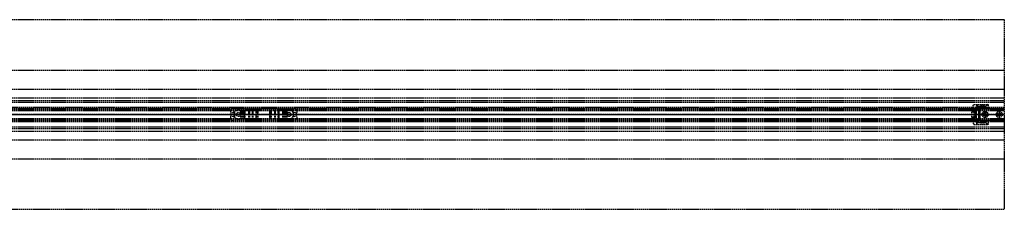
# Model space of a CAD drawing. Header units: millimetres. Extents: x 0 to 2050, y -94 to 94.
# Tile 13 of 13: x 1076 to 2050, y -94 to 94. Entities that reach past the tile are written whole.
import ezdxf

# ---------------------------------------------------------------- set-up
doc = ezdxf.new("R2010")
doc.units = ezdxf.units.MM
doc.header["$LTSCALE"] = 10
doc.linetypes.add('ALLCAD_Strich', pattern=[0.2, 0.15, -0.05])
doc.layers.add('BESCH_KONT_sich_schn_ansi_2d', color=40, linetype='Continuous')
doc.layers.add('BESCH_KONT_sich_schn_grun_2d', color=10, linetype='Continuous')

msp = doc.modelspace()

# ---------------------------------------------------------------- linework, layer by layer
at = {"layer": 'BESCH_KONT_sich_schn_ansi_2d', "linetype": 'ALLCAD_Strich'}
for p, q in [((0, 0, 2368), (2050, 0, 2368)), ((2050, 0, 2418), (0, 0, 2418)), ((0, 0, 2337), (2050, 0, 2337)), ((2050, 0, 2338.5), (0, 0, 2338.5)), ((0, 0, 2365.5), (2050, 0, 2365.5)), ((0, 0, 2339.5), (2050, 0, 2339.5)), ((0, 0, 2363.5), (2050, 0, 2363.5)), ((0, 0, 2363), (2050, 0, 2363)), ((2050, 0), (995, 0)), ((995, 0, 2335), (2050, 0, 2335)), ((1284, 0, 2365), (1284, 0, 2363)), ((1286, 0, 2365), (1284, 0, 2365)), ((1284.6, 0, 2365), (1284.6, 0, 2363)), ((1348, 0, 2363), (1286, 0, 2363)), ((1286, 0, 2365), (1286, 0, 2363)), ((1286, 0, 2365), (1348, 0, 2365)), ((1287.14, 0, 2365), (1287.14, 0, 2363)), ((1287.5, 0, 2365), (1287.5, 0, 2363)), ((1287.98, 0, 2360), (1287.5, 0, 2363)), ((1292, 0, 2360), (1287.98, 0, 2360)), ((1290, 0, 2365), (1290, 0, 2360)), ((1292, 0, 2360), (1294.01, 0, 2360)), ((1292, 0, 2363), (1292, 0, 2360)), ((1294, 0, 2365), (1294, 0, 2360)), ((1295.01, 0, 2359.73), (1296.16, 0, 2359.07)), ((1297.16, 0, 2358.8), (1298.43, 0, 2358.8)), ((1298.43, 0, 2358.8), (1297.8, 0, 2356.2)), ((1297.8, 0, 2356.2), (1297.8, 0, 2355.2)), ((1301.96, 0, 2355), (1297.84, 0, 2355)), ((1302, 0, 2355.2), (1302, 0, 2357.4)), ((1303, 0, 2358.4), (1305.61, 0, 2358.4)), ((1306.29, 0, 2358.14), (1309.69, 0, 2355)), ((1310.62, 0, 2355), (1309.69, 0, 2355)), ((1310.8, 0, 2355.5), (1310.8, 0, 2359.5)), ((1311.3, 0, 2360), (1322.7, 0, 2360)), ((1323.2, 0, 2359.5), (1323.2, 0, 2355.5)), ((1324.31, 0, 2355), (1323.38, 0, 2355)), ((1324.31, 0, 2355), (1327.71, 0, 2358.14)), ((1328.39, 0, 2358.4), (1331, 0, 2358.4)), ((1331.99, 0, 2357.39), (1332, 0, 2357.39)), ((1332, 0, 2357.39), (1331.99, 0, 2357.39)), ((1332, 0, 2357.4), (1331.99, 0, 2357.4)), ((1332, 0, 2357.39), (1331.99, 0, 2357.39)), ((1332, 0, 2357.4), (1331.99, 0, 2357.4)), ((1332, 0, 2357.4), (1331.99, 0, 2357.4)), ((1332, 0, 2357.4), (1331.99, 0, 2357.4)), ((1332, 0, 2357.39), (1331.99, 0, 2357.39)), ((1332, 0, 2357.39), (1331.99, 0, 2357.39)), ((1331.99, 0, 2357.39), (1331.99, 0, 2357.39)), ((1331.99, 0, 2357.4), (1331.99, 0, 2357.39)), ((1331.99, 0, 2357.4), (1331.99, 0, 2357.4)), ((1332, 0, 2357.39), (1331.99, 0, 2357.39)), ((1332, 0, 2357.4), (1331.99, 0, 2357.4)), ((1332, 0, 2357.4), (1331.99, 0, 2357.4)), ((1332, 0, 2357.4), (1331.99, 0, 2357.4)), ((1332, 0, 2357.39), (1331.99, 0, 2357.39)), ((1332, 0, 2357.39), (1331.99, 0, 2357.39)), ((1332, 0, 2357.4), (1332, 0, 2355.2)), ((1336.16, 0, 2355), (1332.04, 0, 2355)), ((1336.2, 0, 2356.2), (1335.57, 0, 2358.8)), ((1335.57, 0, 2358.8), (1336.84, 0, 2358.8)), ((1336.2, 0, 2355.2), (1336.2, 0, 2356.2)), ((1337.84, 0, 2359.07), (1338.99, 0, 2359.73)), ((1339.99, 0, 2360), (1342, 0, 2360)), ((1340, 0, 2365), (1340, 0, 2360)), ((1346.02, 0, 2360), (1342, 0, 2360)), ((1342, 0, 2363), (1342, 0, 2360)), ((1344, 0, 2365), (1344, 0, 2360)), ((1346.5, 0, 2363), (1346.02, 0, 2360)), ((1346.5, 0, 2365), (1346.5, 0, 2363)), ((1346.86, 0, 2365), (1346.86, 0, 2363)), ((1348, 0, 2365), (1348, 0, 2363)), ((1350, 0, 2365), (1348, 0, 2365)), ((1349.4, 0, 2365), (1349.4, 0, 2363)), ((1350, 0, 2365), (1350, 0, 2363)), ((2018, 0, 2345.59), (2018, 0, 2360.01)), ((2018, 0, 2360.5), (2018, 0, 2360.01)), ((2018, 0, 2345.59), (2018, 0, 2345.1)), ((2020, 0, 2349.2), (2018, 0, 2345.59)), ((2018, 0, 2345.1), (2020, 0, 2345.1)), ((2020, 0, 2360.5), (2018, 0, 2360.5)), ((2018, 0, 2360.01), (2020, 0, 2356.4)), ((2020, 0, 2342.38), (2018, 0, 2342.38)), ((2018, 0, 2344.8), (2020, 0, 2344.8)), ((2018, 0, 2342.38), (2018, 0, 2344.8)), ((2018, 0, 2345.1), (2018, 0, 2344.8)), ((2018, 0, 2345.53), (2020, 0, 2345.53)), ((2018, 0, 2359.5), (2020, 0, 2359.5)), ((2018, 0, 2342.1), (2018, 0, 2342.38)), ((2018, 0, 2342.1), (2020, 0, 2342.1)), ((2018, 0, 2360.5), (2018, 0, 2363.5)), ((2022.5, 0, 2363.3), (2020, 0, 2363.3)), ((2020, 0, 2342.3), (2022.5, 0, 2342.3)), ((2020, 0, 2345.1), (2020, 0, 2342.3)), ((2033.59, 0, 2349.2), (2020, 0, 2349.2)), ((2020, 0, 2361.54), (2020, 0, 2360.5)), ((2020, 0, 2360.5), (2020, 0, 2356.4)), ((2020, 0, 2349.2), (2020, 0, 2345.1)), ((2020, 0, 2356.4), (2020, 0, 2349.2)), ((2020, 0, 2356.4), (2033.59, 0, 2356.4)), ((2022.5, 0, 2344.55), (2020, 0, 2344.55)), ((2022.5, 0, 2348.05), (2020, 0, 2348.05)), ((2022.5, 0, 2357.55), (2020, 0, 2357.55)), ((2022.5, 0, 2361.05), (2020, 0, 2361.05)), ((2020.01, 0, 2363.5), (2020, 0, 2363.5)), ((2020, 0, 2363.5), (2020.01, 0, 2363.5)), ((2020, 0, 2363.49), (2020.01, 0, 2363.49)), ((2020, 0, 2363.5), (2020.01, 0, 2363.5)), ((2020, 0, 2363.5), (2020.01, 0, 2363.5)), ((2020, 0, 2363.49), (2020.01, 0, 2363.49)), ((2020, 0, 2363.5), (2020.01, 0, 2363.5)), ((2020, 0, 2363.5), (2020.01, 0, 2363.5)), ((2020, 0, 2363.5), (2020.01, 0, 2363.5)), ((2020, 0, 2361.54), (2020, 0, 2363.5)), ((2020, 0, 2342.3), (2020, 0, 2342.1)), ((2020, 0, 2363.5), (2020.01, 0, 2363.5)), ((2020, 0, 2363.49), (2020.01, 0, 2363.49)), ((2020, 0, 2363.49), (2020.01, 0, 2363.49)), ((2020, 0, 2363.49), (2020.01, 0, 2363.49)), ((2020, 0, 2363.5), (2020.01, 0, 2363.5)), ((2020, 0, 2362.5), (2021, 0, 2362.5)), ((2020, 0, 2356.5), (2021, 0, 2356.5)), ((2020, 0, 2349.5), (2021, 0, 2349.5)), ((2020, 0, 2343.5), (2021, 0, 2343.5)), ((2020.01, 0, 2363.5), (2020.01, 0, 2363.5)), ((2020.01, 0, 2363.49), (2020.01, 0, 2363.5)), ((2020.01, 0, 2363.49), (2020.01, 0, 2363.49)), ((2020.1, 0, 2365.5), (2020.1, 0, 2363.5)), ((2021, 0, 2356.5), (2021, 0, 2362.5)), ((2021, 0, 2343.5), (2021, 0, 2349.5)), ((2021.1, 0, 2363.5), (2021.1, 0, 2365.5)), ((2022.5, 0, 2355.1), (2024.5, 0, 2355.1)), ((2022.5, 0, 2347.2), (2031.39, 0, 2347.2)), ((2031.39, 0, 2358.4), (2022.5, 0, 2358.4)), ((2022.5, 0, 2342.3), (2022.5, 0, 2347.2)), ((2022.5, 0, 2358.4), (2022.5, 0, 2354.1)), ((2022.5, 0, 2351.5), (2022.5, 0, 2347.2)), ((2022.5, 0, 2358.4), (2022.5, 0, 2363.3)), ((2022.5, 0, 2351.5), (2022.5, 0, 2354.1)), ((2026.74, 0, 2351), (2023, 0, 2351)), ((2023, 0, 2354.6), (2026.74, 0, 2354.6)), ((2024.5, 0, 2355.1), (2024.5, 0, 2349.2)), ((2024.5, 0, 2349.2), (2026, 0, 2349.2)), ((2026, 0, 2356.4), (2026, 0, 2349.2)), ((2028.7, 0, 2351.88), (2027.2, 0, 2351.11)), ((2027.2, 0, 2354.49), (2028.7, 0, 2353.72)), ((2034, 0, 2361), (2028, 0, 2361)), ((2034, 0, 2360.5), (2028, 0, 2360.5)), ((2028, 0, 2360.5), (2028, 0, 2361)), ((2029.25, 0, 2362), (2028, 0, 2361)), ((2029.25, 0, 2365.5), (2029.25, 0, 2363.5)), ((2032.75, 0, 2362), (2029.25, 0, 2362)), ((2029.25, 0, 2362), (2029.25, 0, 2365.5)), ((2034, 0, 2351.04), (2029.71, 0, 2352.01)), ((2029.71, 0, 2353.59), (2034, 0, 2354.56)), ((2033.59, 0, 2356.4), (2031.39, 0, 2358.4)), ((2031.39, 0, 2347.2), (2033.59, 0, 2349.2)), ((2032.75, 0, 2365.5), (2032.75, 0, 2363.5)), ((2032.75, 0, 2362), (2034, 0, 2361)), ((2032.75, 0, 2362), (2032.75, 0, 2365.5)), ((2034, 0, 2356.02), (2033.59, 0, 2356.4)), ((2033.59, 0, 2349.2), (2034, 0, 2349.58)), ((2034, 0, 2356.02), (2034, 0, 2354.56)), ((2034, 0, 2351.04), (2034, 0, 2349.58)), ((2034, 0, 2360.5), (2034, 0, 2361)), ((2048, 0, 2361), (2042, 0, 2361)), ((2048, 0, 2360.5), (2042, 0, 2360.5)), ((2042, 0, 2360.5), (2042, 0, 2361)), ((2043.25, 0, 2362), (2042, 0, 2361)), ((2043.25, 0, 2365.5), (2043.25, 0, 2363.5)), ((2046.75, 0, 2362), (2043.25, 0, 2362)), ((2043.25, 0, 2362), (2043.25, 0, 2365.5)), ((2046.75, 0, 2365.5), (2046.75, 0, 2363.5)), ((2046.75, 0, 2362), (2048, 0, 2361)), ((2046.75, 0, 2362), (2046.75, 0, 2365.5)), ((2048, 0, 2360.5), (2048, 0, 2361)), ((2049, 0, 2365.5), (2049, 0, 2363.5)), ((2050, 0), (2050, 0, 2368)), ((2050, 0, 2368), (2050, 0, 2418))]:
    msp.add_line(p, q, dxfattribs=at)
at = {"layer": 'BESCH_KONT_sich_schn_ansi_2d', "linetype": 'ALLCAD_Strich', "extrusion": (0, 1, 0)}
for centre, radius, start, end in [((-1294.01, 2358), 2, 90, 120), ((-1303, 2357.4), 1, 0.00008, 90), ((-1305.61, 2357.4), 1, 90, 132.64667), ((-1311.3, 2359.5), 0.5, 0, 90), ((-1322.7, 2359.5), 0.5, 90, 180), ((-1328.39, 2357.4), 1, 47.35333, 90), ((-1331, 2357.4), 1, 90, 179.99992), ((-1339.99, 2358), 2, 60, 90), ((-2020, 2363.5), 2, 360, 90), ((-2023, 2351.5), 0.5, 270, 360), ((-2023, 2354.1), 0.5, 0, 90), ((-2026.74, 2352), 1, 242.73382, 270), ((-2026.74, 2353.6), 1, 90, 117.26618)]:
    msp.add_arc(centre, radius, start, end, dxfattribs=at)
at = {"layer": 'BESCH_KONT_sich_schn_ansi_2d', "linetype": 'ALLCAD_Strich', "extrusion": (0, -1, 0)}
for centre, radius, start, end in [((1297.16, 2360.8), 2, 240, 270), ((1298.3, 2355.2), 0.5, 180, 203.57818), ((1301.5, 2355.2), 0.5, 336.42182, 359.99992), ((1310, 2355.5), 0.801, 321.31953, 360), ((1324, 2355.5), 0.801, 180, 218.68047), ((1332.5, 2355.2), 0.5, 180.00008, 203.57818), ((1335.7, 2355.2), 0.5, 336.42182, 0), ((1336.84, 2360.8), 2, 270, 300), ((2029.38, 2350.55), 1.5, 77.26618, 117.26618), ((2029.38, 2355.05), 1.5, 242.73382, 282.73382)]:
    msp.add_arc(centre, radius, start, end, dxfattribs=at)
at = {"layer": 'BESCH_KONT_sich_schn_grun_2d', "linetype": 'ALLCAD_Strich'}
for p, q in [((0, 94), (2050, 94)), ((2050, 94), (2050, -94)), ((0, 44), (2050, 44)), ((0, 25), (2050, 25)), ((0, 16.5), (2050, 16.5)), ((0, 14), (2050, 14)), ((0, 12.38), (2050, 12.38)), ((2018, 6.35), (2020, 10)), ((2020, 10), (2033.59, 10)), ((2022.5, 10), (2022.5, 7.98)), ((2023, 10), (2023, 5.5)), ((2026.74, 10), (2026.74, 5.5)), ((2027.2, 10), (2027.2, 5.5)), ((2028.7, 10), (2028.7, 5.5)), ((2029.71, 10), (2029.71, 5.5)), ((2031.39, 7.98), (2033.59, 10)), ((2033.59, 10), (2031.39, 7.98)), ((2033.59, 10), (2034, 10)), ((2034, 10), (2034, 5.5)), ((2050, 7), (0, 7)), ((0, 5.5), (2050, 5.5)), ((0, 4.5), (2050, 4.5)), ((0, 4), (2050, 4)), ((234, 6), (1286, 6)), ((1284, 4), (1284, 2.12)), ((1284.6, 1.63), (1287.14, 2.17)), ((1348, 6), (1286, 6)), ((1287.5, 1.88), (1287.5, -1.88)), ((1287.98, 2.01), (1287.98, -2.01)), ((1294.01, 4.5), (1294.01, -4.5)), ((1295.01, 4.5), (1295.01, -4.5)), ((1296.16, 4.5), (1296.16, -4.5)), ((1297.16, 4.5), (1297.16, -4.5)), ((1297.8, 4.5), (1297.8, -4.5)), ((1297.84, -4.5), (1297.84, 4.5)), ((1298.43, 4.5), (1298.43, -4.5)), ((1301.96, 4.5), (1301.96, -4.5)), ((1302, 4.5), (1302, -4.5)), ((1302, 4.5), (1302, -4.5)), ((1303, 4.5), (1303, -4.5)), ((1305.61, 4.5), (1305.61, -4.5)), ((1306.29, 4.5), (1306.29, -4.5)), ((1309.69, -4.5), (1309.69, 4.5)), ((1310.62, 4.5), (1310.62, -4.5)), ((1310.8, 4.5), (1310.8, -4.5)), ((1310.8, 4.5), (1310.8, -4.5)), ((1311.3, 4.5), (1311.3, -4.5)), ((1322.7, 4.5), (1322.7, -4.5)), ((1323.2, 4.5), (1323.2, -4.5)), ((1323.2, 4.5), (1323.2, -4.5)), ((1323.38, -4.5), (1323.38, 4.5)), ((1324.31, 4.5), (1324.31, -4.5)), ((1327.71, 4.5), (1327.71, -4.5)), ((1328.39, 4.5), (1328.39, -4.5)), ((1331, 4.5), (1331, -4.5)), ((1332, 0.01), (1331.99, 0.01)), ((1332, 0.01), (1331.99, 0.01)), ((1332, 0.01), (1331.99, 0.01)), ((1331.99, 0.01), (1331.99, 0.01)), ((1332, 0.01), (1331.99, 0.01)), ((1331.99, 0.01), (1331.99, 0.01)), ((1331.99, 0), (1331.99, 0.01)), ((1332, 0.01), (1331.99, 0.01)), ((1332, 0.01), (1331.99, 0.01)), ((1332, 0.01), (1331.99, 0.01)), ((1331.99, 0), (1331.99, 0)), ((1331.99, 0), (1331.99, 0)), ((1332, 0), (1331.99, 0)), ((1332, 0), (1331.99, 0)), ((1332, 0), (1331.99, 0)), ((1332, 0), (1331.99, 0)), ((1332, 0), (1331.99, 0)), ((1332, 4.5), (1332, 0.01)), ((1332, 4.5), (1332, -4.5)), ((1332, 0.01), (1332, -0.01)), ((1332, 0.01), (1332, 0.01)), ((1332.04, -4.5), (1332.04, 4.5)), ((1335.57, 4.5), (1335.57, -4.5)), ((1336.16, 4.5), (1336.16, -4.5)), ((1336.2, 4.5), (1336.2, -4.5)), ((1336.84, 4.5), (1336.84, -4.5)), ((1337.84, 4.5), (1337.84, -4.5)), ((1338.99, 4.5), (1338.99, -4.5)), ((1339.99, 4.5), (1339.99, -4.5)), ((1346.02, 2.01), (1346.02, -2.01)), ((1346.5, -1.88), (1346.5, 1.88)), ((1346.86, 2.17), (1349.4, 1.63)), ((1348, 6), (2050, 6)), ((1350, 2.12), (1350, 4)), ((2018, 5.85), (2018, 6.35)), ((2018, 5.85), (2020, 5.85)), ((2018, 4.8), (2018, 5.75)), ((2020, 5.75), (2018, 5.75)), ((2020, 5.44), (2018, 5.44)), ((2018, 4.8), (2020, 4.8)), ((2018, -4.8), (2018, 4.8)), ((2018, 2.89), (2020, 2.89)), ((2020, 2.2), (2018, 2.2)), ((2020, 5.85), (2020, 4.8)), ((2020, 4.8), (2020, -4.8)), ((2020.1, 4.8), (2020, 4.8)), ((2022.5, 3.02), (2020, 3.02)), ((2020, 3), (2021, 3)), ((2022.5, 1.75), (2020, 1.75)), ((2020, 0.02), (2020.01, 0.02)), ((2020, 0.01), (2020.01, 0.01)), ((2020, 0.01), (2020.01, 0.01)), ((2020, 0.01), (2020.01, 0.01)), ((2020, 0.01), (2020.01, 0.01)), ((2020.01, 0.01), (2020, 0.01)), ((2020, 0.01), (2020.01, 0.01)), ((2020, 0.01), (2020.01, 0.01)), ((2020, 0.01), (2020.01, 0.01)), ((2020, 0.01), (2020.01, 0.01)), ((2020, 0.01), (2020.01, 0.01)), ((2020, 0.01), (2020.01, 0.01)), ((2020.01, 0), (2020, 0)), ((2020, 0), (2020.01, 0)), ((2020, 0), (2020.01, 0)), ((2020, 0), (2020.01, 0)), ((2020.01, 0.01), (2020.01, 0.02)), ((2020.01, 0.01), (2020.01, 0.01)), ((2020.01, 0.01), (2020.01, 0)), ((2020.01, 0.01), (2020.01, 0.01)), ((2020.01, 0.01), (2020.01, 0.01)), ((2020.01, 0), (2020.01, 0)), ((2021, -3), (2021, 3)), ((2049, 5.75), (2021.1, 5.75)), ((2022.5, 3.02), (2022.5, 7.98)), ((2022.5, 7.98), (2031.39, 7.98)), ((2031.39, 7.98), (2022.5, 7.98)), ((2026, 4.25), (2022.5, 4.25)), ((2022.5, -3.02), (2022.5, 3.02)), ((2024.5, 4.25), (2024.5, -4.25)), ((2026, -4.25), (2026, 4.25)), ((2031.39, 5.5), (2031.39, 7.98)), ((0, -4), (2050, -4)), ((0, -4.5), (2050, -4.5)), ((0, -5.5), (2050, -5.5)), ((0, -7), (2050, -7)), ((234, -6), (1286, -6)), ((1284, -2.12), (1284, -4)), ((1287.14, -2.17), (1284.6, -1.63)), ((1286, -6), (1348, -6)), ((1332, 0), (1331.99, 0)), ((1331.99, 0), (1331.99, 0)), ((1332, 0), (1331.99, 0)), ((1332, 0), (1331.99, 0)), ((1332, 0), (1331.99, 0)), ((1331.99, 0), (1331.99, -0.01)), ((1332, -0.01), (1331.99, -0.01)), ((1332, -0.01), (1331.99, -0.01)), ((1332, -0.01), (1331.99, -0.01)), ((1331.99, -0.01), (1331.99, -0.01)), ((1331.99, -0.01), (1331.99, -0.01)), ((1332, -0.01), (1331.99, -0.01)), ((1332, -0.01), (1331.99, -0.01)), ((1332, -0.01), (1331.99, -0.01)), ((1332, -0.01), (1331.99, -0.01)), ((1332, -0.01), (1332, -4.5)), ((1332, -0.01), (1332, -0.01)), ((1349.4, -1.63), (1346.86, -2.17)), ((1348, -6), (2050, -6)), ((1350, -4), (1350, -2.12)), ((2018, -2.2), (2020, -2.2)), ((2020, -2.89), (2018, -2.89)), ((2018, -5.75), (2018, -4.8)), ((2020, -4.8), (2018, -4.8)), ((2018, -5.44), (2020, -5.44)), ((2018, -5.75), (2020, -5.75)), ((2018, -5.85), (2018, -6.35)), ((2020, -5.85), (2018, -5.85)), ((2018, -6.35), (2020, -10)), ((2020, 0), (2020.01, 0)), ((2020, 0), (2020.01, 0)), ((2020, 0), (2020.01, 0)), ((2020, 0), (2020.01, 0)), ((2020, 0), (2020.01, 0)), ((2020, 0), (2020.01, 0)), ((2020.01, 0), (2020, 0)), ((2022.5, -1.75), (2020, -1.75)), ((2020, -3), (2021, -3)), ((2022.5, -3.02), (2020, -3.02)), ((2020, -4.8), (2020, -5.85)), ((2020, -4.8), (2020.1, -4.8)), ((2020.01, 0), (2020.01, 0)), ((2020.01, 0), (2020.01, 0)), ((2021.1, -5.75), (2049, -5.75)), ((2022.5, -7.98), (2022.5, -3.02)), ((2022.5, -4.25), (2026, -4.25)), ((2022.5, -7.98), (2031.39, -7.98)), ((2031.39, -7.98), (2022.5, -7.98)), ((2022.5, -7.98), (2022.5, -10)), ((2023, -5.5), (2023, -10)), ((2026.74, -5.5), (2026.74, -10)), ((2027.2, -5.5), (2027.2, -10)), ((2028.7, -5.5), (2028.7, -10)), ((2029.71, -5.5), (2029.71, -10)), ((2031.39, -7.98), (2031.39, -5.5)), ((2033.59, -10), (2031.39, -7.98)), ((2031.39, -7.98), (2033.59, -10)), ((2034, -5.5), (2034, -10)), ((0, -12.37), (2050, -12.37)), ((0, -14), (2050, -14)), ((0, -16.5), (2050, -16.5)), ((2020, -10), (2033.59, -10)), ((2034, -10), (2033.59, -10)), ((0, -25), (2050, -25)), ((0, -44), (2050, -44)), ((2050, -94), (0, -94))]:
    msp.add_line(p, q, dxfattribs=at)
for centre, radius in [((1292, 0), 2), ((1342, 0), 2), ((2031, 0), 3), ((2031, 0), 1.75), ((2031, 0), 1.75), ((2045, 0), 3), ((2045, 0), 1.75), ((2045, 0), 1.75)]:
    msp.add_circle(centre, radius, dxfattribs=at)
for centre, radius, start, end in [((1286, 4), 2, 90, 180), ((1284.5, 2.12), 0.5, 180, 282.09476), ((1287.2, 1.88), 0.3, 0, 102.09476), ((1292, 0), 4.5, 90, 180), ((1292, 0), 4.5, 180, 270), ((1342, 0), 4.5, 0, 90), ((1342, 0), 4.5, 270, 0), ((1346.8, 1.88), 0.3, 77.90524, 180), ((1348, 4), 2, 0, 90), ((1349.5, 2.12), 0.5, 257.90524, 0), ((2021.1, 4.75), 1, 90, 177.13402), ((2049, 4.75), 1, 0, 90), ((1284.5, -2.12), 0.5, 77.90524, 180), ((1286, -4), 2, 180, 270), ((1287.2, -1.88), 0.3, 257.90524, 360), ((1346.8, -1.88), 0.3, 180, 282.09476), ((1348, -4), 2, 270, 0), ((1349.5, -2.12), 0.5, 0, 102.09476), ((2021.1, -4.75), 1, 182.86598, 270), ((2049, -4.75), 1, 270, 0)]:
    msp.add_arc(centre, radius, start, end, dxfattribs=at)

doc.saveas('drawing.dxf')
